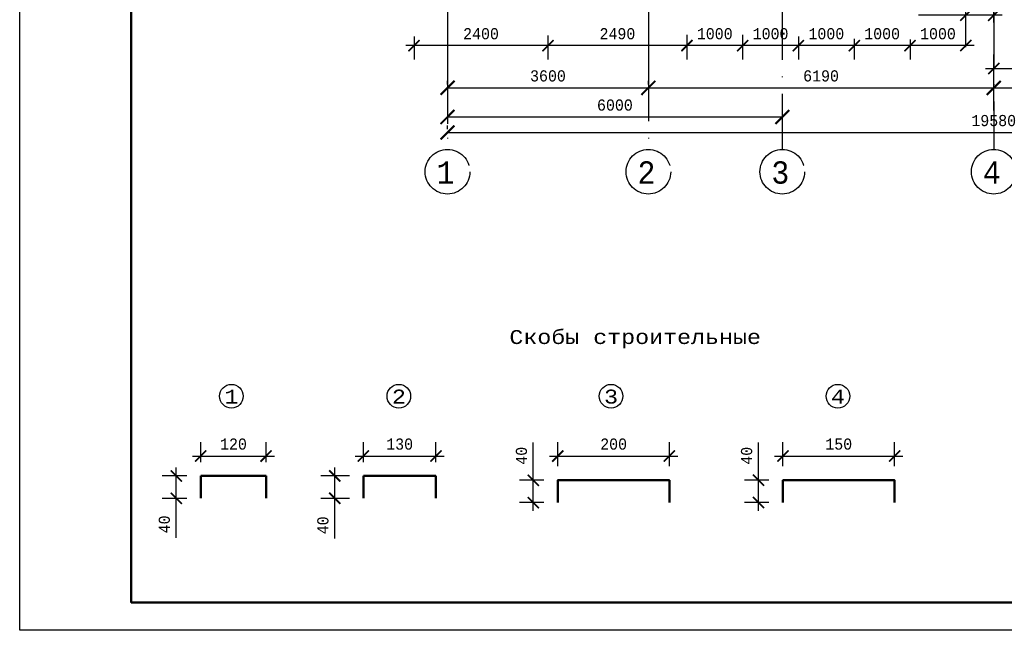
# Model space of a CAD drawing. Header units: millimetres. Extents: x -17 to 2655, y -428 to 194.
# Tile 13 of 47: x 437 to 614, y -103 to 7. Entities that reach past the tile are written whole.
import ezdxf

# ---------------------------------------------------------------- set-up
doc = ezdxf.new("R2010")
doc.units = ezdxf.units.MM
doc.linetypes.add('ACAD_ISO04W100', pattern=[30, 24, -3, 0, -3])
for name, color, linetype in [('лист а3', 7, 'Continuous'), ('Оси', 3, 'ACAD_ISO04W100'), ('РАЗМЕР', 5, 'Continuous'), ('Размеры', 5, 'Continuous'), ('тонкий', 251, 'Continuous')]:
    doc.layers.add(name, color=color, linetype=linetype)
doc.styles.get("Standard").update_dxf_attribs({"font": 'COUR.TTF', "width": 0.8, "height": 2})
doc.styles.add('style1', font='COUR.TTF')
doc.dimstyles.new('100', dxfattribs={"dimtxt": 2, "dimasz": 2.5, "dimexe": 1.25, "dimexo": 0.625, "dimgap": 1, "dimtad": 1, "dimdec": 0, "dimlfac": 100, "dimtxsty": 'Standard', "dimblk": 'ARCHTICK', "dimcen": 2.5, "dimadec": 0, "dimazin": 0, "dimtfac": 1, "dimtdec": 0, "dimtmove": 0, "dimatfit": 3, "dimfxl": 0, "dimarcsym": 0})
doc.dimstyles.get("Standard").update_dxf_attribs({"dimtxt": 2, "dimasz": 2, "dimexe": 2.5, "dimexo": 2.5, "dimgap": 1, "dimtad": 1, "dimdec": 0, "dimzin": 0, "dimdsep": 46, "dimtxsty": 'Standard', "dimblk": 'ARCHTICK', "dimcen": -3, "dimdle": 1.5, "dimadec": 0, "dimazin": 0, "dimtfac": 0.75, "dimtdec": 0, "dimtofl": 0, "dimtmove": 0, "dimatfit": 3, "dimldrblk": 'ARCHTICK', "dimfxl": 0, "dimtvp": 1.5, "dimtolj": 1, "dimtzin": 0, "dimarcsym": 0})

# ---------------------------------------------------------------- blocks, each defined once
blk = doc.blocks.new('_ArchTick')
at = {"color": 0, "linetype": 'ByBlock', "const_width": 0.15}
blk.add_lwpolyline([(-0.5, -0.5), (0.5, 0.5)], dxfattribs=at)
blk = doc.blocks.new('*D8')
at = {"layer": 'Defpoints', "color": 0}
for p in [(514.11, -5.39), (550.11, -5.39), (550.11, -5.39)]:
    blk.add_point(p, dxfattribs=at)
at = {"layer": 'Размеры', "color": 0, "lineweight": -2}
for p, q in [((514.11, -4.77), (514.11, -4.14)), ((550.11, -4.77), (550.11, -4.14)), ((514.11, -5.39), (550.11, -5.39))]:
    blk.add_line(p, q, dxfattribs=at)
at = {"layer": 'Размеры', "color": 0, "lineweight": -2, "xscale": 2.5, "yscale": 2.5, "zscale": 2.5, "rotation": 180}
blk.add_blockref('_ArchTick', (514.11, -5.39), dxfattribs=at)
at = {"layer": 'Размеры', "color": 0, "lineweight": -2, "xscale": 2.5, "yscale": 2.5, "zscale": 2.5}
blk.add_blockref('_ArchTick', (550.11, -5.39), dxfattribs=at)
at = {"layer": 'Размеры', "color": 0, "insert": (532.11, -3.27), "char_height": 2, "attachment_point": 5}
blk.add_mtext('3600', dxfattribs=at)
blk = doc.blocks.new('*D9')
at = {"layer": 'Defpoints', "color": 0}
for p in [(550.11, -5.39), (612.01, -5.39), (612.01, -5.39)]:
    blk.add_point(p, dxfattribs=at)
at = {"layer": 'Размеры', "color": 0, "lineweight": -2}
for p, q in [((550.11, -4.77), (550.11, -4.14)), ((612.01, -4.77), (612.01, -4.14)), ((550.11, -5.39), (612.01, -5.39))]:
    blk.add_line(p, q, dxfattribs=at)
at = {"layer": 'Размеры', "color": 0, "lineweight": -2, "xscale": 2.5, "yscale": 2.5, "zscale": 2.5, "rotation": 180}
blk.add_blockref('_ArchTick', (550.11, -5.39), dxfattribs=at)
at = {"layer": 'Размеры', "color": 0, "lineweight": -2, "xscale": 2.5, "yscale": 2.5, "zscale": 2.5}
blk.add_blockref('_ArchTick', (612.01, -5.39), dxfattribs=at)
at = {"layer": 'Размеры', "color": 0, "insert": (581.06, -3.27), "char_height": 2, "attachment_point": 5}
blk.add_mtext('6190', dxfattribs=at)
blk = doc.blocks.new('*D10')
at = {"layer": 'Defpoints', "color": 0}
for p in [(612.01, -5.39), (673.91, -5.39), (673.91, -5.39)]:
    blk.add_point(p, dxfattribs=at)
at = {"layer": 'Размеры', "color": 0, "lineweight": -2}
for p, q in [((612.01, -4.77), (612.01, -4.14)), ((673.91, -4.77), (673.91, -4.14)), ((612.01, -5.39), (673.91, -5.39))]:
    blk.add_line(p, q, dxfattribs=at)
at = {"layer": 'Размеры', "color": 0, "lineweight": -2, "xscale": 2.5, "yscale": 2.5, "zscale": 2.5, "rotation": 180}
blk.add_blockref('_ArchTick', (612.01, -5.39), dxfattribs=at)
at = {"layer": 'Размеры', "color": 0, "lineweight": -2, "xscale": 2.5, "yscale": 2.5, "zscale": 2.5}
blk.add_blockref('_ArchTick', (673.91, -5.39), dxfattribs=at)
at = {"layer": 'Размеры', "color": 0, "insert": (642.96, -3.27), "char_height": 2, "attachment_point": 5}
blk.add_mtext('6190', dxfattribs=at)
blk = doc.blocks.new('*D18')
at = {"layer": 'Defpoints', "color": 0}
for p in [(514.11, -13.39), (709.91, -13.39), (709.91, -13.39)]:
    blk.add_point(p, dxfattribs=at)
at = {"layer": 'Размеры', "color": 0, "lineweight": -2}
for p, q in [((514.11, -12.77), (514.11, -12.14)), ((709.91, -12.77), (709.91, -12.14)), ((514.11, -13.39), (709.91, -13.39))]:
    blk.add_line(p, q, dxfattribs=at)
at = {"layer": 'Размеры', "color": 0, "lineweight": -2, "xscale": 2.5, "yscale": 2.5, "zscale": 2.5, "rotation": 180}
blk.add_blockref('_ArchTick', (514.11, -13.39), dxfattribs=at)
at = {"layer": 'Размеры', "color": 0, "lineweight": -2, "xscale": 2.5, "yscale": 2.5, "zscale": 2.5}
blk.add_blockref('_ArchTick', (709.91, -13.39), dxfattribs=at)
at = {"layer": 'Размеры', "color": 0, "insert": (612.01, -11.27), "char_height": 2, "attachment_point": 5}
blk.add_mtext('19580', dxfattribs=at)
blk = doc.blocks.new('*D19')
at = {"layer": 'Defpoints', "color": 0}
for p in [(514.11, -9.43), (574.11, -9.43), (574.11, -10.61)]:
    blk.add_point(p, dxfattribs=at)
at = {"layer": 'Размеры', "color": 0, "lineweight": -2}
for p, q in [((514.11, -10.06), (514.11, -11.86)), ((574.11, -10.06), (574.11, -11.86)), ((514.11, -10.61), (574.11, -10.61))]:
    blk.add_line(p, q, dxfattribs=at)
at = {"layer": 'Размеры', "color": 0, "lineweight": -2, "xscale": 2.5, "yscale": 2.5, "zscale": 2.5, "rotation": 180}
blk.add_blockref('_ArchTick', (514.11, -10.61), dxfattribs=at)
at = {"layer": 'Размеры', "color": 0, "lineweight": -2, "xscale": 2.5, "yscale": 2.5, "zscale": 2.5}
blk.add_blockref('_ArchTick', (574.11, -10.61), dxfattribs=at)
at = {"layer": 'Размеры', "color": 0, "insert": (544.11, -8.49), "char_height": 2, "attachment_point": 5}
blk.add_mtext('6000', dxfattribs=at)
blk = doc.blocks.new('*D61')
at = {"layer": 'Defpoints', "color": 0}
for p in [(481.6, -71.32), (469.88, -74.9), (481.6, -74.9)]:
    blk.add_point(p, dxfattribs=at)
at = {"layer": 'РАЗМЕР', "color": 0, "lineweight": -2}
for p, q in [((469.88, -72.4), (469.88, -68.82)), ((481.6, -72.4), (481.6, -68.82)), ((468.38, -71.32), (483.1, -71.32))]:
    blk.add_line(p, q, dxfattribs=at)
at = {"layer": 'РАЗМЕР', "color": 0, "lineweight": -2, "xscale": 2, "yscale": 2, "zscale": 2, "rotation": 180}
blk.add_blockref('_ArchTick', (469.88, -71.32), dxfattribs=at)
at = {"layer": 'РАЗМЕР', "color": 0, "lineweight": -2, "xscale": 2, "yscale": 2, "zscale": 2}
blk.add_blockref('_ArchTick', (481.6, -71.32), dxfattribs=at)
at = {"layer": 'РАЗМЕР', "color": 0, "insert": (475.74, -69.2), "char_height": 2, "attachment_point": 5}
blk.add_mtext('\\A1;120', dxfattribs=at)
blk = doc.blocks.new('*D62')
at = {"layer": 'Defpoints', "color": 0}
for p in [(465.48, -74.9), (469.88, -74.9), (469.88, -78.9)]:
    blk.add_point(p, dxfattribs=at)
at = {"layer": 'РАЗМЕР', "color": 0, "lineweight": -2}
for p, q in [((465.48, -80.4), (465.48, -73.4)), ((467.38, -74.9), (462.98, -74.9)), ((467.38, -78.9), (462.98, -78.9)), ((465.48, -85.95), (465.48, -78.9))]:
    blk.add_line(p, q, dxfattribs=at)
at = {"layer": 'РАЗМЕР', "color": 0, "lineweight": -2, "xscale": 2, "yscale": 2, "zscale": 2}
for p, rotation in [((465.48, -74.9), 90), ((465.48, -78.9), 270)]:
    blk.add_blockref('_ArchTick', p, dxfattribs=dict(at, rotation=rotation))
at = {"layer": 'РАЗМЕР', "color": 0, "insert": (463.36, -83.57), "char_height": 2, "attachment_point": 5, "rotation": 90}
blk.add_mtext('\\A1;40', dxfattribs=at)
blk = doc.blocks.new('*D63')
at = {"layer": 'Defpoints', "color": 0}
for p in [(512.03, -71.32), (499.03, -74.9), (512.03, -74.9)]:
    blk.add_point(p, dxfattribs=at)
at = {"layer": 'РАЗМЕР', "color": 0, "lineweight": -2}
for p, q in [((499.03, -72.4), (499.03, -68.82)), ((512.03, -72.4), (512.03, -68.82)), ((497.53, -71.32), (513.53, -71.32))]:
    blk.add_line(p, q, dxfattribs=at)
at = {"layer": 'РАЗМЕР', "color": 0, "lineweight": -2, "xscale": 2, "yscale": 2, "zscale": 2, "rotation": 180}
blk.add_blockref('_ArchTick', (499.03, -71.32), dxfattribs=at)
at = {"layer": 'РАЗМЕР', "color": 0, "lineweight": -2, "xscale": 2, "yscale": 2, "zscale": 2}
blk.add_blockref('_ArchTick', (512.03, -71.32), dxfattribs=at)
at = {"layer": 'РАЗМЕР', "color": 0, "insert": (505.53, -69.2), "char_height": 2, "attachment_point": 5}
blk.add_mtext('\\A1;130', dxfattribs=at)
blk = doc.blocks.new('*D64')
at = {"layer": 'Defpoints', "color": 0}
for p in [(493.91, -74.9), (499.03, -74.9), (499.03, -78.9)]:
    blk.add_point(p, dxfattribs=at)
at = {"layer": 'РАЗМЕР', "color": 0, "lineweight": -2}
for p, q in [((493.91, -80.4), (493.91, -73.4)), ((496.53, -74.9), (491.41, -74.9)), ((496.53, -78.9), (491.41, -78.9)), ((493.91, -86.11), (493.91, -78.9))]:
    blk.add_line(p, q, dxfattribs=at)
at = {"layer": 'РАЗМЕР', "color": 0, "lineweight": -2, "xscale": 2, "yscale": 2, "zscale": 2}
for p, rotation in [((493.91, -74.9), 90), ((493.91, -78.9), 270)]:
    blk.add_blockref('_ArchTick', p, dxfattribs=dict(at, rotation=rotation))
at = {"layer": 'РАЗМЕР', "color": 0, "insert": (491.78, -83.74), "char_height": 2, "attachment_point": 5, "rotation": 90}
blk.add_mtext('\\A1;40', dxfattribs=at)
blk = doc.blocks.new('*D65')
at = {"layer": 'Defpoints', "color": 0}
for p in [(553.88, -71.32), (533.88, -75.66), (553.88, -75.66)]:
    blk.add_point(p, dxfattribs=at)
at = {"layer": 'РАЗМЕР', "color": 0, "lineweight": -2}
for p, q in [((533.88, -73.16), (533.88, -68.82)), ((553.88, -73.16), (553.88, -68.82)), ((532.38, -71.32), (555.38, -71.32))]:
    blk.add_line(p, q, dxfattribs=at)
at = {"layer": 'РАЗМЕР', "color": 0, "lineweight": -2, "xscale": 2, "yscale": 2, "zscale": 2, "rotation": 180}
blk.add_blockref('_ArchTick', (533.88, -71.32), dxfattribs=at)
at = {"layer": 'РАЗМЕР', "color": 0, "lineweight": -2, "xscale": 2, "yscale": 2, "zscale": 2}
blk.add_blockref('_ArchTick', (553.88, -71.32), dxfattribs=at)
at = {"layer": 'РАЗМЕР', "color": 0, "insert": (543.88, -69.2), "char_height": 2, "attachment_point": 5}
blk.add_mtext('\\A1;200', dxfattribs=at)
blk = doc.blocks.new('*D66')
at = {"layer": 'Defpoints', "color": 0}
for p in [(529.49, -75.66), (533.88, -75.66), (533.88, -79.66)]:
    blk.add_point(p, dxfattribs=at)
at = {"layer": 'РАЗМЕР', "color": 0, "lineweight": -2}
for p, q in [((529.49, -75.66), (529.49, -68.9)), ((531.38, -75.66), (526.99, -75.66)), ((529.49, -81.16), (529.49, -75.66)), ((531.38, -79.66), (526.99, -79.66))]:
    blk.add_line(p, q, dxfattribs=at)
at = {"layer": 'РАЗМЕР', "color": 0, "lineweight": -2, "xscale": 2, "yscale": 2, "zscale": 2}
for p, rotation in [((529.49, -75.66), 90), ((529.49, -79.66), 270)]:
    blk.add_blockref('_ArchTick', p, dxfattribs=dict(at, rotation=rotation))
at = {"layer": 'РАЗМЕР', "color": 0, "insert": (527.37, -71.28), "char_height": 2, "attachment_point": 5, "rotation": 90}
blk.add_mtext('\\A1;40', dxfattribs=at)
blk = doc.blocks.new('*D67')
at = {"layer": 'Defpoints', "color": 0}
for p in [(594.23, -71.32), (574.23, -75.66), (594.23, -75.66)]:
    blk.add_point(p, dxfattribs=at)
at = {"layer": 'РАЗМЕР', "color": 0, "lineweight": -2}
for p, q in [((574.23, -73.16), (574.23, -68.82)), ((594.23, -73.16), (594.23, -68.82)), ((572.73, -71.32), (595.73, -71.32))]:
    blk.add_line(p, q, dxfattribs=at)
at = {"layer": 'РАЗМЕР', "color": 0, "lineweight": -2, "xscale": 2, "yscale": 2, "zscale": 2, "rotation": 180}
blk.add_blockref('_ArchTick', (574.23, -71.32), dxfattribs=at)
at = {"layer": 'РАЗМЕР', "color": 0, "lineweight": -2, "xscale": 2, "yscale": 2, "zscale": 2}
blk.add_blockref('_ArchTick', (594.23, -71.32), dxfattribs=at)
at = {"layer": 'РАЗМЕР', "color": 0, "insert": (584.23, -69.2), "char_height": 2, "attachment_point": 5}
blk.add_mtext('\\A1;150', dxfattribs=at)
blk = doc.blocks.new('*D68')
at = {"layer": 'Defpoints', "color": 0}
for p in [(569.85, -75.66), (574.23, -75.66), (574.23, -79.66)]:
    blk.add_point(p, dxfattribs=at)
at = {"layer": 'РАЗМЕР', "color": 0, "lineweight": -2}
for p, q in [((569.85, -75.66), (569.85, -68.9)), ((571.73, -75.66), (567.35, -75.66)), ((569.85, -81.16), (569.85, -75.66)), ((571.73, -79.66), (567.35, -79.66))]:
    blk.add_line(p, q, dxfattribs=at)
at = {"layer": 'РАЗМЕР', "color": 0, "lineweight": -2, "xscale": 2, "yscale": 2, "zscale": 2}
for p, rotation in [((569.85, -75.66), 90), ((569.85, -79.66), 270)]:
    blk.add_blockref('_ArchTick', p, dxfattribs=dict(at, rotation=rotation))
at = {"layer": 'РАЗМЕР', "color": 0, "insert": (567.72, -71.28), "char_height": 2, "attachment_point": 5, "rotation": 90}
blk.add_mtext('\\A1;40', dxfattribs=at)
blk = doc.blocks.new('*D106')
at = {"layer": 'Defpoints', "color": 0}
for p in [(617.01, -0.61), (617.01, -1.94), (612.01, -11.98)]:
    blk.add_point(p, dxfattribs=at)
at = {"layer": 'Размеры', "color": 0, "lineweight": -2}
for p, q in [((612.01, -9.48), (612.01, 0.56)), ((610.51, -1.94), (617.01, -1.94)), ((617.01, -1.94), (625.47, -1.94)), ((617.01, -3.11), (617.01, -4.44))]:
    blk.add_line(p, q, dxfattribs=at)
at = {"layer": 'Размеры', "color": 0, "lineweight": -2, "xscale": 2, "yscale": 2, "zscale": 2, "rotation": 180}
blk.add_blockref('_ArchTick', (612.01, -1.94), dxfattribs=at)
at = {"layer": 'Размеры', "color": 0, "lineweight": -2, "xscale": 2, "yscale": 2, "zscale": 2}
blk.add_blockref('_ArchTick', (617.01, -1.94), dxfattribs=at)
at = {"layer": 'Размеры', "color": 0, "insert": (622.24, 0.18), "char_height": 2, "attachment_point": 5}
blk.add_mtext('\\A1;500', dxfattribs=at)
blk = doc.blocks.new('*D208')
at = {"layer": 'Defpoints', "color": 0}
for p in [(607.01, 7.6), (612.01, 3.79), (607.01, -0.61)]:
    blk.add_point(p, dxfattribs=at)
at = {"layer": 'Размеры', "color": 0, "lineweight": -2}
for p, q in [((607.01, 1.89), (607.01, 10.1)), ((612.01, 6.29), (612.01, 10.1)), ((607.01, 7.6), (598.55, 7.6)), ((613.51, 7.6), (607.01, 7.6))]:
    blk.add_line(p, q, dxfattribs=at)
at = {"layer": 'Размеры', "color": 0, "lineweight": -2, "xscale": 2, "yscale": 2, "zscale": 2, "rotation": 180.0000000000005}
blk.add_blockref('_ArchTick', (607.01, 7.6), dxfattribs=at)
at = {"layer": 'Размеры', "color": 0, "lineweight": -2, "xscale": 2, "yscale": 2, "zscale": 2}
blk.add_blockref('_ArchTick', (612.01, 7.6), dxfattribs=at)
at = {"layer": 'Размеры', "color": 0, "insert": (601.78, 9.72), "char_height": 2, "attachment_point": 5}
blk.add_mtext('\\A1;500', dxfattribs=at)
blk = doc.blocks.new('*D193')
at = {"layer": 'Defpoints', "color": 0}
for p in [(597.01, 5.76), (597.01, 2.16), (607.01, -0.61)]:
    blk.add_point(p, dxfattribs=at)
at = {"layer": 'Размеры', "color": 0, "lineweight": -2}
for p, q in [((607.01, 1.89), (607.01, 4.66)), ((608.51, 2.16), (595.51, 2.16)), ((597.01, 3.26), (597.01, -0.34))]:
    blk.add_line(p, q, dxfattribs=at)
at = {"layer": 'Размеры', "color": 0, "lineweight": -2, "xscale": 2, "yscale": 2, "zscale": 2, "rotation": 180.0000000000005}
blk.add_blockref('_ArchTick', (597.01, 2.16), dxfattribs=at)
at = {"layer": 'Размеры', "color": 0, "lineweight": -2, "xscale": 2, "yscale": 2, "zscale": 2}
blk.add_blockref('_ArchTick', (607.01, 2.16), dxfattribs=at)
at = {"layer": 'Размеры', "color": 0, "insert": (602.01, 4.28), "char_height": 2, "attachment_point": 5}
blk.add_mtext('\\A1;1000', dxfattribs=at)
blk = doc.blocks.new('*D194')
at = {"layer": 'Defpoints', "color": 0}
for p in [(587.01, 5.9), (597.01, 5.76), (587.01, 2.16)]:
    blk.add_point(p, dxfattribs=at)
at = {"layer": 'Размеры', "color": 0, "lineweight": -2}
for p, q in [((598.51, 2.16), (585.51, 2.16)), ((587.01, 3.4), (587.01, -0.34)), ((597.01, 3.26), (597.01, -0.34))]:
    blk.add_line(p, q, dxfattribs=at)
at = {"layer": 'Размеры', "color": 0, "lineweight": -2, "xscale": 2, "yscale": 2, "zscale": 2, "rotation": 180.0000000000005}
blk.add_blockref('_ArchTick', (587.01, 2.16), dxfattribs=at)
at = {"layer": 'Размеры', "color": 0, "lineweight": -2, "xscale": 2, "yscale": 2, "zscale": 2}
blk.add_blockref('_ArchTick', (597.01, 2.16), dxfattribs=at)
at = {"layer": 'Размеры', "color": 0, "insert": (592.01, 4.28), "char_height": 2, "attachment_point": 5}
blk.add_mtext('\\A1;1000', dxfattribs=at)
blk = doc.blocks.new('*D195')
at = {"layer": 'Defpoints', "color": 0}
for p in [(577.01, 6.32), (587.01, 5.9), (577.01, 2.16)]:
    blk.add_point(p, dxfattribs=at)
at = {"layer": 'Размеры', "color": 0, "lineweight": -2}
for p, q in [((577.01, 3.82), (577.01, -0.34)), ((588.51, 2.16), (575.51, 2.16)), ((587.01, 3.4), (587.01, -0.34))]:
    blk.add_line(p, q, dxfattribs=at)
at = {"layer": 'Размеры', "color": 0, "lineweight": -2, "xscale": 2, "yscale": 2, "zscale": 2, "rotation": 180.0000000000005}
blk.add_blockref('_ArchTick', (577.01, 2.16), dxfattribs=at)
at = {"layer": 'Размеры', "color": 0, "lineweight": -2, "xscale": 2, "yscale": 2, "zscale": 2}
blk.add_blockref('_ArchTick', (587.01, 2.16), dxfattribs=at)
at = {"layer": 'Размеры', "color": 0, "insert": (582.01, 4.28), "char_height": 2, "attachment_point": 5}
blk.add_mtext('\\A1;1000', dxfattribs=at)
blk = doc.blocks.new('*D196')
at = {"layer": 'Defpoints', "color": 0}
for p in [(567.01, 6.59), (577.01, 6.32), (567.01, 2.16)]:
    blk.add_point(p, dxfattribs=at)
at = {"layer": 'Размеры', "color": 0, "lineweight": -2}
for p, q in [((567.01, 4.09), (567.01, -0.34)), ((577.01, 3.82), (577.01, -0.34)), ((578.51, 2.16), (565.51, 2.16))]:
    blk.add_line(p, q, dxfattribs=at)
at = {"layer": 'Размеры', "color": 0, "lineweight": -2, "xscale": 2, "yscale": 2, "zscale": 2, "rotation": 180.0000000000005}
blk.add_blockref('_ArchTick', (567.01, 2.16), dxfattribs=at)
at = {"layer": 'Размеры', "color": 0, "lineweight": -2, "xscale": 2, "yscale": 2, "zscale": 2}
blk.add_blockref('_ArchTick', (577.01, 2.16), dxfattribs=at)
at = {"layer": 'Размеры', "color": 0, "insert": (572.01, 4.28), "char_height": 2, "attachment_point": 5}
blk.add_mtext('\\A1;1000', dxfattribs=at)
blk = doc.blocks.new('*D197')
at = {"layer": 'Defpoints', "color": 0}
for p in [(557.01, 6.58), (567.01, 6.59), (557.01, 2.16)]:
    blk.add_point(p, dxfattribs=at)
at = {"layer": 'Размеры', "color": 0, "lineweight": -2}
for p, q in [((557.01, 4.08), (557.01, -0.34)), ((567.01, 4.09), (567.01, -0.34)), ((568.51, 2.16), (555.51, 2.16))]:
    blk.add_line(p, q, dxfattribs=at)
at = {"layer": 'Размеры', "color": 0, "lineweight": -2, "xscale": 2, "yscale": 2, "zscale": 2, "rotation": 180.0000000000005}
blk.add_blockref('_ArchTick', (557.01, 2.16), dxfattribs=at)
at = {"layer": 'Размеры', "color": 0, "lineweight": -2, "xscale": 2, "yscale": 2, "zscale": 2}
blk.add_blockref('_ArchTick', (567.01, 2.16), dxfattribs=at)
at = {"layer": 'Размеры', "color": 0, "insert": (562.01, 4.28), "char_height": 2, "attachment_point": 5}
blk.add_mtext('\\A1;1000', dxfattribs=at)
blk = doc.blocks.new('*D198')
at = {"layer": 'Defpoints', "color": 0}
for p in [(532.11, 6.45), (557.01, 6.58), (532.11, 2.16)]:
    blk.add_point(p, dxfattribs=at)
at = {"layer": 'Размеры', "color": 0, "lineweight": -2}
for p, q in [((532.11, 3.95), (532.11, -0.34)), ((557.01, 4.08), (557.01, -0.34)), ((558.51, 2.16), (530.61, 2.16))]:
    blk.add_line(p, q, dxfattribs=at)
at = {"layer": 'Размеры', "color": 0, "lineweight": -2, "xscale": 2, "yscale": 2, "zscale": 2, "rotation": 180.0000000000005}
blk.add_blockref('_ArchTick', (532.11, 2.16), dxfattribs=at)
at = {"layer": 'Размеры', "color": 0, "lineweight": -2, "xscale": 2, "yscale": 2, "zscale": 2}
blk.add_blockref('_ArchTick', (557.01, 2.16), dxfattribs=at)
at = {"layer": 'Размеры', "color": 0, "insert": (544.56, 4.28), "char_height": 2, "attachment_point": 5}
blk.add_mtext('\\A1;2490', dxfattribs=at)
blk = doc.blocks.new('*D199')
at = {"layer": 'Defpoints', "color": 0}
for p in [(508.11, 6.31), (532.11, 6.45), (508.11, 2.16)]:
    blk.add_point(p, dxfattribs=at)
at = {"layer": 'Размеры', "color": 0, "lineweight": -2}
for p, q in [((508.11, 3.81), (508.11, -0.34)), ((532.11, 3.95), (532.11, -0.34)), ((533.61, 2.16), (506.61, 2.16))]:
    blk.add_line(p, q, dxfattribs=at)
at = {"layer": 'Размеры', "color": 0, "lineweight": -2, "xscale": 2, "yscale": 2, "zscale": 2, "rotation": 180.0000000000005}
blk.add_blockref('_ArchTick', (508.11, 2.16), dxfattribs=at)
at = {"layer": 'Размеры', "color": 0, "lineweight": -2, "xscale": 2, "yscale": 2, "zscale": 2}
blk.add_blockref('_ArchTick', (532.11, 2.16), dxfattribs=at)
at = {"layer": 'Размеры', "color": 0, "insert": (520.11, 4.28), "char_height": 2, "attachment_point": 5}
blk.add_mtext('\\A1;2400', dxfattribs=at)

msp = doc.modelspace()

# ---------------------------------------------------------------- linework, layer by layer
at = {"layer": 'лист а3', "color": 7}
msp.add_lwpolyline([(437.4262, -102.5277), (437.4262, 194.4723), (857.4262, 194.4723), (857.4262, -102.5277), (437.4262, -102.5277)], dxfattribs=at)
at = {"layer": 'лист а3', "color": 7, "lineweight": 50}
msp.add_lwpolyline([(457.4262, 189.4723), (852.4262, 189.4723), (852.4262, -97.5277), (457.4262, -97.5277), (457.4262, 189.4723)], dxfattribs=at)
at = {"layer": 'Оси'}
for points in [[(574.1067, 23.6393), (574.1067, -16.419)], [(612.0067, 22.2393), (612.0067, -16.419)], [(514.1067, 12.6393), (514.1067, -16.419)], [(550.1067, 12.6393), (550.1067, -16.419)]]:
    msp.add_lwpolyline(points, dxfattribs=at)
for centre in [(514.1067, -20.419), (550.1067, -20.419), (574.1067, -20.419), (612.0067, -20.419)]:
    msp.add_circle(centre, 4, dxfattribs=at)
at = {"layer": 'тонкий', "lineweight": 50}
for p, q in [((469.8832, -74.8966), (469.8832, -78.8966)), ((481.5999, -74.8966), (469.8832, -74.8966)), ((481.5999, -74.8966), (481.5999, -78.8966)), ((499.0279, -74.8966), (512.0279, -74.8966)), ((499.0279, -74.8966), (499.0279, -78.8966)), ((512.0279, -74.8966), (512.0279, -78.8966))]:
    msp.add_line(p, q, dxfattribs=at)
for points in [[(533.88, -79.6583), (533.88, -75.6583), (553.88, -75.6583), (553.88, -79.6583)], [(574.2342, -79.6583), (574.2342, -75.6583), (594.2342, -75.6583), (594.2342, -79.6583)]]:
    msp.add_lwpolyline(points, dxfattribs=at)
at = {"layer": 'тонкий'}
for centre in [(475.372, -60.6126), (505.3841, -60.6126), (543.4185, -60.6126), (584.0821, -60.6126)]:
    msp.add_circle(centre, 2.1175, dxfattribs=at)

# ---------------------------------------------------------------- texts
at = {"width": 0.8}
for s, p in [('1', (512.158, -22.5562)), ('2', (548.158, -22.5562)), ('3', (572.158, -22.5562)), ('4', (610.058, -22.5562))]:
    msp.add_text(s, height=4, dxfattribs=at).set_placement(p)
at = {"style": 'style1'}
for s, p in [('Скобы строительные', (525.19, -51.2659)), ('1', (474.1302, -61.9313)), ('2', (504.1423, -61.9313)), ('3', (542.1768, -61.9313)), ('4', (582.8403, -61.9313))]:
    msp.add_text(s, height=2.5, dxfattribs=at).set_placement(p)

# ---------------------------------------------------------------- dimensions: what is measured, and where the dimension line sits
at = {"layer": 'РАЗМЕР'}
for base, p1, p2, text, picture, middle in [((481.5999, -71.3249), (469.8832, -74.8966), (481.5999, -74.8966), '120', '*D61', (475.7416, -69.201)), ((512.0279, -71.3249), (499.0279, -74.8966), (512.0279, -74.8966), '130', '*D63', (505.5279, -69.201))]:
    dim = msp.add_linear_dim(base=base, p1=p1, p2=p2, text=text, dimstyle='Standard', override={"dimtmove": 1}, dxfattribs=at)
    dim.commit()
    dim.dimension.update_dxf_attribs({"geometry": picture, "text_midpoint": middle})
for base, p1, p2, text, picture, middle in [((553.88, -71.3249), (533.88, -75.6583), (553.88, -75.6583), '200', '*D65', (543.88, -69.201)), ((594.2342, -71.3249), (574.2342, -75.6583), (594.2342, -75.6583), '150', '*D67', (584.2342, -69.201))]:
    dim = msp.add_linear_dim(base=base, p1=p1, p2=p2, text=text, dimstyle='Standard', dxfattribs=at)
    dim.commit()
    dim.dimension.update_dxf_attribs({"geometry": picture, "text_midpoint": middle})
for base, p1, p2, picture, middle in [((529.4947, -75.6583), (533.88, -79.6583), (533.88, -75.6583), '*D66', (527.3707, -71.2805)), ((569.8489, -75.6583), (574.2342, -79.6583), (574.2342, -75.6583), '*D68', (567.725, -71.2805))]:
    dim = msp.add_linear_dim(base=base, p1=p1, p2=p2, angle=90, text='40', dimstyle='Standard', dxfattribs=at)
    dim.commit()
    dim.dimension.update_dxf_attribs({"geometry": picture, "text_midpoint": middle})
for base, p1, p2, picture, middle in [((465.4804, -74.8966), (469.8832, -78.8966), (469.8832, -74.8966), '*D62', (467.33, -83.569)), ((493.9081, -74.8966), (499.0279, -78.8966), (499.0279, -74.8966), '*D64', (493.9081, -83.7369))]:
    dim = msp.add_linear_dim(base=base, p1=p1, p2=p2, angle=90, text='40', dimstyle='Standard', override={"dimtmove": 1}, dxfattribs=at)
    dim.commit()
    dim.dimension.update_dxf_attribs({"geometry": picture, "text_midpoint": middle, "dimtype": 160})
at = {"layer": 'Размеры'}
dim = msp.add_linear_dim(base=(607.0067, 7.5996), p1=(612.0067, 3.7887), p2=(607.0067, -0.6108), angle=180, text='500', dimstyle='Standard', dxfattribs=at)
dim.commit()
dim.dimension.update_dxf_attribs({"geometry": '*D208', "text_midpoint": (601.7762, 7.5996), "dimtype": 160})
for base, p1, p2, text, picture, middle in [((508.1067, 2.1604), (532.1067, 6.4453), (508.1067, 6.3055), '2400', '*D199', (520.1067, 4.2844)), ((532.1067, 2.1604), (557.0067, 6.5826), (532.1067, 6.4453), '2490', '*D198', (544.5567, 4.2844)), ((557.0067, 2.1604), (567.0067, 6.5945), (557.0067, 6.5826), '1000', '*D197', (562.0067, 4.2844)), ((567.0067, 2.1604), (577.0067, 6.3174), (567.0067, 6.5945), '1000', '*D196', (572.0067, 4.2844)), ((577.0067, 2.1604), (587.0067, 5.9017), (577.0067, 6.3174), '1000', '*D195', (582.0067, 4.2844)), ((587.0067, 2.1604), (597.0067, 5.7631), (587.0067, 5.9017), '1000', '*D194', (592.0067, 4.2844)), ((597.0067, 2.1604), (607.0067, -0.6108), (597.0067, 5.7631), '1000', '*D193', (602.0067, 4.2844))]:
    dim = msp.add_linear_dim(base=base, p1=p1, p2=p2, angle=180, text=text, dimstyle='Standard', dxfattribs=at)
    dim.commit()
    dim.dimension.update_dxf_attribs({"geometry": picture, "text_midpoint": middle})
dim = msp.add_linear_dim(base=(617.0067, -1.9421), p1=(612.0067, -11.9768), p2=(617.0067, -0.6108), text='500', dimstyle='Standard', dxfattribs=at)
dim.commit()
dim.dimension.update_dxf_attribs({"geometry": '*D106', "text_midpoint": (622.2371, -1.9421), "dimtype": 160})
for base, p1, p2, picture, middle in [((550.1067, -5.39), (514.1067, -5.39), (550.1067, -5.39), '*D8', (532.1067, -3.2661)), ((574.1067, -10.613), (514.1067, -9.4336), (574.1067, -9.4336), '*D19', (544.1067, -8.489)), ((709.9067, -13.39), (514.1067, -13.39), (709.9067, -13.39), '*D18', (612.0067, -11.2661))]:
    dim = msp.add_linear_dim(base=base, p1=p1, p2=p2, dimstyle='100', dxfattribs=at)
    dim.commit()
    dim.dimension.update_dxf_attribs({"geometry": picture, "text_midpoint": middle})
for base, p1, p2, picture, middle in [((612.0067, -5.39), (550.1067, -5.39), (612.0067, -5.39), '*D9', (581.0567, -3.2661)), ((673.9067, -5.39), (612.0067, -5.39), (673.9067, -5.39), '*D10', (642.9567, -3.2661))]:
    dim = msp.add_linear_dim(base=base, p1=p1, p2=p2, dimstyle='100', override={"dimtmove": 1}, dxfattribs=at)
    dim.commit()
    dim.dimension.update_dxf_attribs({"geometry": picture, "text_midpoint": middle})

doc.saveas('drawing.dxf')
